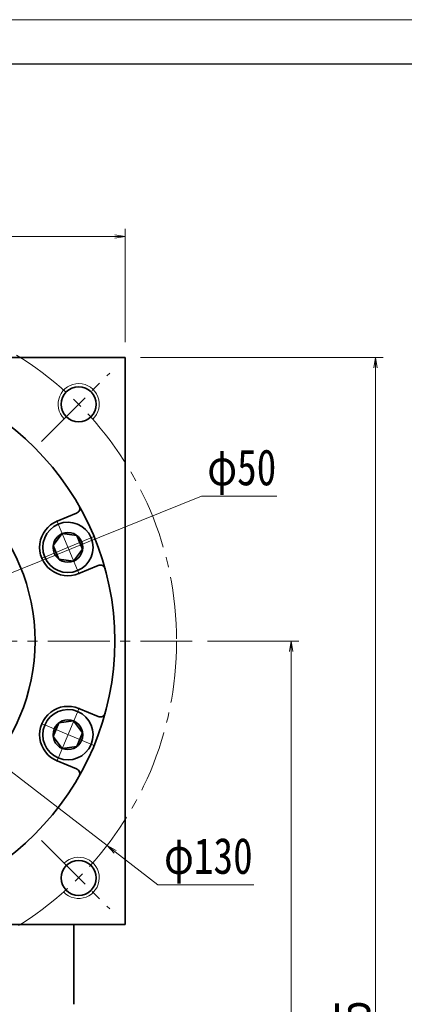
# Model space of a CAD drawing. Header units: millimetres. Extents: x -25 to 724, y -16 to 498.
# Tile 6 of 6: x 455 to 530, y 307 to 498. Entities that reach past the tile are written whole.
import ezdxf

# ---------------------------------------------------------------- set-up
doc = ezdxf.new("R2010")
doc.units = ezdxf.units.MM
doc.set_wipeout_variables(frame=1)
doc.linetypes.add('点画线', pattern=[18, 12, -2, 2, -2])
for name, color, linetype, lineweight in [('中心线层', 1, '点画线', 18), ('图框_外框线', 7, 'Continuous', 18), ('尺寸线层', 3, 'Continuous', 18), ('粗实线层', 7, 'Continuous', 35)]:
    doc.layers.add(name, color=color, linetype=linetype, lineweight=lineweight)
doc.styles.add('宋体', font='SimSun.ttf', dxfattribs={"width": 0.8})
doc.dimstyles.new('A水平标注$0', dxfattribs={"dimtxt": 3.5, "dimasz": 2, "dimexe": 1.5, "dimexo": 3, "dimgap": 1.1, "dimtad": 1, "dimtoh": 1, "dimdec": 4, "dimdsep": 46, "dimtxsty": '宋体', "dimblk": 'OPEN', "dimcen": 3, "dimclrd": 3, "dimclre": 3, "dimclrt": 6, "dimadec": 0, "dimazin": 0, "dimtm": 1e-09, "dimtfac": 1, "dimtdec": 4, "dimtix": 1, "dimtmove": 0, "dimatfit": 3, "dimldrblk": 'OPEN', "dimfxl": 0, "dimlwd": 13, "dimlwe": 13, "dimarcsym": 0})
doc.dimstyles.new('D直径标注φ25', dxfattribs={"dimtxt": 3.5, "dimasz": 2, "dimexe": 1, "dimexo": 3, "dimtad": 1, "dimtoh": 1, "dimdec": 1, "dimdsep": 46, "dimtxsty": '宋体', "dimblk": 'OPEN', "dimcen": 3, "dimclrd": 3, "dimclre": 3, "dimclrt": 130, "dimadec": 0, "dimazin": 0, "dimtm": 1e-09, "dimtfac": 1, "dimtdec": 1, "dimtmove": 0, "dimatfit": 0, "dimldrblk": 'OPEN', "dimfxl": 0, "dimlwd": 13, "dimlwe": 13, "dimarcsym": 0})

# ---------------------------------------------------------------- blocks, each defined once
blk = doc.blocks.new('_Open')
at = {"color": 0, "linetype": 'ByBlock', "lineweight": -2}
for p, q in [((-1, 0.167), (0, 0)), ((-1, -0.167), (0, 0)), ((0, 0), (-1, 0))]:
    blk.add_line(p, q, dxfattribs=at)
blk = doc.blocks.new('*D25')
at = {"layer": 'Defpoints', "color": 0, "transparency": 16777216}
for p in [(475.71, 455.79), (365.71, 432.29), (475.71, 432.29)]:
    blk.add_point(p, dxfattribs=at)
at = {"layer": '尺寸线层', "color": 3, "lineweight": 13, "transparency": 16777216}
for p, q in [((365.71, 435.29), (365.71, 457.29)), ((475.71, 435.29), (475.71, 457.29)), ((367.71, 455.79), (473.71, 455.79))]:
    blk.add_line(p, q, dxfattribs=at)
at = {"layer": '尺寸线层', "color": 3, "lineweight": 13, "transparency": 16777216, "xscale": 2, "yscale": 2, "zscale": 2, "rotation": 180}
blk.add_blockref('_Open', (365.71, 455.79), dxfattribs=at)
at = {"layer": '尺寸线层', "color": 3, "lineweight": 13, "transparency": 16777216, "xscale": 2, "yscale": 2, "zscale": 2}
blk.add_blockref('_Open', (475.71, 455.79), dxfattribs=at)
at = {"layer": '尺寸线层', "color": 6, "transparency": 16777216, "insert": (420.71, 460.29), "char_height": 7, "attachment_point": 5, "style": '宋体', "bg_fill": 3, "box_fill_scale": 1.1, "bg_fill_color": 256, "bg_fill_true_color": 13158600, "bg_fill_transparency": 0}
blk.add_mtext('110', dxfattribs=at)
blk = doc.blocks.new('*D27')
at = {"layer": 'Defpoints', "color": 0, "transparency": 16777216}
for p in [(369.24, 416.98), (472.19, 337.59)]:
    blk.add_point(p, dxfattribs=at)
at = {"layer": '尺寸线层', "color": 3, "lineweight": 13, "transparency": 16777216}
for p, q in [((367.66, 418.2), (366.07, 419.43)), ((369.24, 416.98), (472.19, 337.59)), ((473.77, 336.37), (482.05, 329.99)), ((482.05, 329.99), (500.72, 329.99))]:
    blk.add_line(p, q, dxfattribs=at)
at = {"layer": '尺寸线层', "color": 3, "lineweight": 13, "transparency": 16777216, "xscale": 2, "yscale": 2, "zscale": 2}
for p, rotation in [((369.24, 416.98), 322.3614760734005), ((472.19, 337.59), 142.3614760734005)]:
    blk.add_blockref('_Open', p, dxfattribs=dict(at, rotation=rotation))
at = {"layer": '尺寸线层', "color": 130, "transparency": 16777216, "insert": (491.88, 334.65), "char_height": 7, "attachment_point": 5, "style": '宋体'}
blk.add_mtext('φ130', dxfattribs=at)
blk = doc.blocks.new('*X6')
at = {"layer": '中心线层', "linetype": '点画线', "lineweight": 18}
for p, q in [((0, -5.64), (0, 5.64)), ((-5.64, 0), (5.64, 0))]:
    blk.add_line(p, q, dxfattribs=at)
at = {"layer": '粗实线层'}
for p, q in [((-2.89, 0), (-1.44, 2.5)), ((-1.44, 2.5), (1.44, 2.5)), ((2.89, 0), (1.44, 2.5)), ((2.89, 0), (1.44, 2.5)), ((-2.89, 0), (-1.44, -2.5)), ((2.89, 0), (1.44, -2.5)), ((-1.44, -2.5), (1.44, -2.5))]:
    blk.add_line(p, q, dxfattribs=at)
blk.add_circle((0, 0), 2.89, dxfattribs=at)
for start, end in [(0, 180), (180, 360)]:
    blk.add_arc((0, 0), 4.89, start, end, dxfattribs=at)
blk = doc.blocks.new('*D28')
at = {"layer": 'Defpoints', "color": 0, "transparency": 16777216}
for p in [(443.9, 386.63), (397.52, 367.95)]:
    blk.add_point(p, dxfattribs=at)
at = {"layer": '尺寸线层', "color": 3, "lineweight": 13, "transparency": 16777216}
for p, q in [((445.76, 387.37), (490.54, 405.4)), ((490.54, 405.4), (505.21, 405.4)), ((397.52, 367.95), (443.9, 386.63)), ((395.67, 367.2), (393.81, 366.46))]:
    blk.add_line(p, q, dxfattribs=at)
at = {"layer": '尺寸线层', "color": 3, "lineweight": 13, "transparency": 16777216, "xscale": 2, "yscale": 2, "zscale": 2}
for p, rotation in [((443.9, 386.63), 201.9294855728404), ((397.52, 367.95), 21.92948557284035)]:
    blk.add_blockref('_Open', p, dxfattribs=dict(at, rotation=rotation))
at = {"layer": '尺寸线层', "color": 130, "transparency": 16777216, "insert": (498.37, 410.06), "char_height": 7, "attachment_point": 5, "style": '宋体'}
blk.add_mtext('φ50', dxfattribs=at)
blk = doc.blocks.new('*D9')
at = {"layer": 'Defpoints', "color": 0, "transparency": 16777216}
for p in [(488.71, 377.29), (507.97, 377.29), (465.31, 163.79)]:
    blk.add_point(p, dxfattribs=at)
at = {"layer": '尺寸线层', "color": 3, "lineweight": 13, "transparency": 16777216}
for p, q in [((491.71, 377.29), (509.47, 377.29)), ((507.97, 165.79), (507.97, 375.29)), ((468.31, 163.79), (509.47, 163.79))]:
    blk.add_line(p, q, dxfattribs=at)
at = {"layer": '尺寸线层', "color": 3, "lineweight": 13, "transparency": 16777216, "xscale": 2, "yscale": 2, "zscale": 2}
for p, rotation in [((507.97, 377.29), 90), ((507.97, 163.79), 270)]:
    blk.add_blockref('_Open', p, dxfattribs=dict(at, rotation=rotation))
at = {"layer": '尺寸线层', "color": 6, "transparency": 16777216, "insert": (503.47, 270.54), "char_height": 7, "attachment_point": 5, "rotation": 90, "style": '宋体', "bg_fill": 3, "box_fill_scale": 1.1, "bg_fill_color": 256, "bg_fill_true_color": 13158600, "bg_fill_transparency": 0}
blk.add_mtext('213.5', dxfattribs=at)
blk = doc.blocks.new('*D10')
at = {"layer": 'Defpoints', "color": 0, "transparency": 16777216}
for p in [(475.71, 432.29), (524.33, 432.29), (465.31, 163.79)]:
    blk.add_point(p, dxfattribs=at)
at = {"layer": '尺寸线层', "color": 3, "lineweight": 13, "transparency": 16777216}
for p, q in [((478.71, 432.29), (525.83, 432.29)), ((524.33, 165.79), (524.33, 430.29)), ((468.31, 163.79), (525.83, 163.79))]:
    blk.add_line(p, q, dxfattribs=at)
at = {"layer": '尺寸线层', "color": 3, "lineweight": 13, "transparency": 16777216, "xscale": 2, "yscale": 2, "zscale": 2}
for p, rotation in [((524.33, 432.29), 90), ((524.33, 163.79), 270)]:
    blk.add_blockref('_Open', p, dxfattribs=dict(at, rotation=rotation))
at = {"layer": '尺寸线层', "color": 6, "transparency": 16777216, "insert": (519.83, 298.04), "char_height": 7, "attachment_point": 5, "rotation": 90, "style": '宋体', "bg_fill": 3, "box_fill_scale": 1.1, "bg_fill_color": 256, "bg_fill_true_color": 13158600, "bg_fill_transparency": 0}
blk.add_mtext('268.5', dxfattribs=at)

msp = doc.modelspace()

# ---------------------------------------------------------------- linework, layer by layer
at = {"layer": '中心线层'}
for p, q in [((459.43322, 416.00843), (472.70936, 429.28457)), ((459.43322, 416.00843), (472.70936, 429.28457)), ((352.7132, 377.28841), (488.7132, 377.28841)), ((459.43322, 338.5684), (472.70936, 325.29226)), ((459.43322, 338.5684), (472.70936, 325.29226))]:
    msp.add_line(p, q, dxfattribs=at)
msp.add_circle((420.7132, 377.28841), 65, dxfattribs=at)
at = {"layer": '粗实线层'}
for p, q in [((365.7132, 432.28841), (475.7132, 432.28841)), ((475.7132, 432.28841), (475.7132, 322.28841)), ((462.49272, 400.54722), (466.27338, 402.11321)), ((466.70224, 390.38454), (470.4829, 391.95054)), ((466.70224, 364.19229), (470.4829, 362.62629)), ((462.49272, 354.02961), (466.27338, 352.46362)), ((475.7132, 322.28841), (365.7132, 322.28841)), ((465.7132, 306.78841), (465.7132, 322.28841))]:
    msp.add_line(p, q, dxfattribs=at)
for centre, radius in [((420.7132, 377.28841), 53), ((466.67515, 423.25036), 3.4), ((466.67515, 423.25036), 3.4), ((420.7132, 377.28841), 37.5), ((466.67515, 331.32647), 3.4), ((466.67515, 331.32647), 3.4)]:
    msp.add_circle(centre, radius, dxfattribs=at)
at = {"layer": '粗实线层', "lineweight": 18}
for centre, start, end in [((466.67515, 423.25036), 313.2367746, 225), ((466.67515, 423.25036), 313.2367746, 225), ((466.67515, 331.32647), 223.2367746, 135), ((466.67515, 331.32647), 223.2367746, 135)]:
    msp.add_arc(centre, 4, start, end, dxfattribs=at)
at = {"layer": '粗实线层'}
for centre, radius, start, end in [((465.8907, 403.03709), 1, 292.4999656, 29.6808355), ((464.59748, 395.46588), 5.5, 112.5, 292.5), ((470.86558, 391.02666), 1, 15.3191645, 112.5000344), ((464.59748, 359.11095), 5.5, 67.5, 247.5), ((470.86558, 363.55017), 1, 247.4999656, 344.6808355), ((465.8907, 351.53974), 1, 330.3191645, 67.5000344)]:
    msp.add_arc(centre, radius, start, end, dxfattribs=at)

# ---------------------------------------------------------------- dimensions: what is measured, and where the dimension line sits
at = {"layer": '尺寸线层'}
dim = msp.add_diameter_dim_2p(p1=(369.24106, 416.98247), p2=(472.18535, 337.59436), dimstyle='D直径标注φ25', override={"dimtxt": 7, "dimgap": 1, "dimpost": 'φ<>', "dimtfill": 0}, dxfattribs=at)
dim.commit()
dim.dimension.update_dxf_attribs({"geometry": '*D27', "text_midpoint": (491.88309, 329.99077), "dimtype": 163})

# ---------------------------------------------------------------- next in the draw order: dimensions: what is measured, and where the dimension line sits
dim = msp.add_linear_dim(base=(475.7132, 455.78806), p1=(365.7132, 432.28841), p2=(475.7132, 432.28841), dimstyle='A水平标注$0', override={"dimtxt": 7, "dimgap": 1, "dimdec": 1, "dimpost": '<>', "dimblk": 'Open', "dimtvp": 0.1, "dimtfill": 1, "dimtfillclr": 256}, dxfattribs=at)
dim.commit()
dim.dimension.update_dxf_attribs({"geometry": '*D25', "text_midpoint": (420.7132, 460.28806)})

# ---------------------------------------------------------------- next in the draw order: wipeouts: each hides what was drawn before it
for points in [[(466.4688, 390.94811), (466.49416, 390.95869), (466.51946, 390.96942), (466.54469, 390.98029), (466.56986, 390.9913), (466.59497, 391.00246), (466.62002, 391.01375), (466.64501, 391.02519), (466.66993, 391.03676), (466.69478, 391.04848), (466.71957, 391.06033), (466.74429, 391.07232), (466.76894, 391.08446), (466.79353, 391.09673), (466.81804, 391.10913), (466.84249, 391.12168), (466.86686, 391.13436), (466.89116, 391.14718), (466.91539, 391.16014), (466.93955, 391.17323), (466.96363, 391.18646), (466.98764, 391.19982), (467.01158, 391.21332), (467.03543, 391.22695), (467.05921, 391.24072), (467.08291, 391.25461), (467.10654, 391.26865), (467.13008, 391.28281), (467.15355, 391.29711), (467.17693, 391.31154), (467.20023, 391.3261), (467.20023, 391.3261), (467.39082, 391.45223), (467.5753, 391.58713), (467.75328, 391.7305), (467.92436, 391.88203), (468.08818, 392.04139), (468.24437, 392.20823), (468.3926, 392.38218), (468.53254, 392.56287), (468.66388, 392.7499), (468.78634, 392.94287), (468.89965, 393.14134), (469.00356, 393.3449), (469.09785, 393.55308), (469.18231, 393.76545), (469.25675, 393.98152), (469.32102, 394.20084), (469.37497, 394.42293), (469.41848, 394.64729), (469.45146, 394.87344), (469.47384, 395.10088), (469.48557, 395.32913), (469.48662, 395.55767), (469.47699, 395.786), (469.45671, 396.01364), (469.42581, 396.24009), (469.38436, 396.46484), (469.33245, 396.68741), (469.27021, 396.90731), (469.19776, 397.12407), (469.11525, 397.3372), (469.11525, 397.3372), (469.02288, 397.54624), (468.92085, 397.75074), (468.80937, 397.95025), (468.68869, 398.14434), (468.55907, 398.33257), (468.4208, 398.51454), (468.27418, 398.68985), (468.11953, 398.85812), (467.95718, 399.01898), (467.7875, 399.17207), (467.61085, 399.31708), (467.42761, 399.45367), (467.2382, 399.58155), (467.04301, 399.70044), (466.84249, 399.81008), (466.63706, 399.91023), (466.42717, 400.00067), (466.21329, 400.08121), (465.99588, 400.15166), (465.77541, 400.21188), (465.55238, 400.26174), (465.32725, 400.30112), (465.10053, 400.32993), (464.87272, 400.34813), (464.6443, 400.35565), (464.41578, 400.3525), (464.18765, 400.33867), (463.96042, 400.3142), (463.73459, 400.27914), (463.51064, 400.23357), (463.51064, 400.23357), (463.48386, 400.22738), (463.45713, 400.22105), (463.43043, 400.21457), (463.40376, 400.20794), (463.37714, 400.20116), (463.35055, 400.19422), (463.324, 400.18714), (463.29749, 400.17991), (463.27102, 400.17253), (463.2446, 400.16501), (463.21822, 400.15733), (463.19188, 400.14951), (463.16558, 400.14153), (463.13933, 400.13341), (463.11313, 400.12515), (463.08697, 400.11673), (463.06086, 400.10817), (463.0348, 400.09947), (463.00879, 400.09061), (462.98283, 400.08161), (462.95692, 400.07247), (462.93106, 400.06318), (462.90526, 400.05374), (462.87951, 400.04416), (462.85381, 400.03443), (462.82817, 400.02456), (462.80258, 400.01455), (462.77705, 400.00439), (462.75158, 399.99409), (462.72616, 399.98365), (462.72616, 399.98365), (462.49228, 399.87952), (462.26418, 399.76329), (462.04246, 399.63529), (461.82776, 399.49585), (461.62064, 399.34538), (461.42168, 399.18426), (461.23143, 399.01296), (461.0504, 398.83193), (460.8791, 398.64168), (460.71798, 398.44272), (460.56751, 398.2356), (460.42807, 398.0209), (460.30007, 397.79918), (460.18384, 397.57108), (460.07971, 397.3372), (459.98797, 397.09819), (459.90885, 396.85471), (459.84259, 396.60743), (459.78937, 396.35701), (459.74932, 396.10415), (459.72256, 395.84954), (459.70916, 395.59388), (459.70916, 395.33787), (459.72256, 395.08221), (459.74932, 394.8276), (459.78937, 394.57475), (459.84259, 394.32433), (459.90885, 394.07704), (459.98797, 393.83356), (460.07971, 393.59456), (460.07971, 393.59456), (460.18384, 393.36068), (460.30007, 393.13257), (460.42807, 392.91086), (460.56751, 392.69615), (460.71798, 392.48903), (460.8791, 392.29008), (461.0504, 392.09982), (461.23143, 391.9188), (461.42168, 391.74749), (461.62064, 391.58638), (461.82776, 391.4359), (462.04246, 391.29647), (462.26418, 391.16846), (462.49228, 391.05224), (462.72616, 390.94811), (462.96517, 390.85636), (463.20865, 390.77725), (463.45593, 390.71099), (463.70635, 390.65776), (463.95921, 390.61771), (464.21382, 390.59095), (464.46948, 390.57755), (464.72549, 390.57755), (464.98115, 390.59095), (465.23576, 390.61771), (465.48861, 390.65776), (465.73903, 390.71099), (465.98632, 390.77725), (466.2298, 390.85636)], [(462.72616, 354.59318), (462.75158, 354.58274), (462.77705, 354.57244), (462.80258, 354.56228), (462.82817, 354.55227), (462.85381, 354.5424), (462.87951, 354.53267), (462.90526, 354.52309), (462.93106, 354.51365), (462.95692, 354.50436), (462.98283, 354.49522), (463.00879, 354.48622), (463.0348, 354.47736), (463.06086, 354.46866), (463.08697, 354.4601), (463.11313, 354.45168), (463.13933, 354.44341), (463.16558, 354.4353), (463.19188, 354.42732), (463.21822, 354.4195), (463.2446, 354.41182), (463.27102, 354.4043), (463.29749, 354.39692), (463.324, 354.38969), (463.35055, 354.38261), (463.37714, 354.37567), (463.40376, 354.36889), (463.43043, 354.36226), (463.45713, 354.35578), (463.48386, 354.34944), (463.51064, 354.34326), (463.51064, 354.34326), (463.73459, 354.29769), (463.96042, 354.26263), (464.18765, 354.23816), (464.41578, 354.22433), (464.6443, 354.22118), (464.87272, 354.2287), (465.10053, 354.2469), (465.32725, 354.27571), (465.55238, 354.31509), (465.77541, 354.36495), (465.99588, 354.42517), (466.21329, 354.49562), (466.42717, 354.57616), (466.63706, 354.6666), (466.84249, 354.76675), (467.04301, 354.87639), (467.2382, 354.99528), (467.42761, 355.12316), (467.61085, 355.25975), (467.7875, 355.40476), (467.95718, 355.55785), (468.11953, 355.71871), (468.27418, 355.88698), (468.4208, 356.06229), (468.55907, 356.24426), (468.68869, 356.43249), (468.80937, 356.62658), (468.92085, 356.82609), (469.02288, 357.03059), (469.11525, 357.23963), (469.11525, 357.23963), (469.19776, 357.45276), (469.27021, 357.66952), (469.33245, 357.88942), (469.38436, 358.11199), (469.42581, 358.33674), (469.45671, 358.56318), (469.47699, 358.79082), (469.48662, 359.01916), (469.48557, 359.2477), (469.47384, 359.47595), (469.45146, 359.70339), (469.41848, 359.92954), (469.37497, 360.1539), (469.32102, 360.37598), (469.25675, 360.59531), (469.18231, 360.81138), (469.09785, 361.02375), (469.00356, 361.23193), (468.89965, 361.43549), (468.78634, 361.63396), (468.66388, 361.82693), (468.53254, 362.01396), (468.3926, 362.19465), (468.24437, 362.3686), (468.08818, 362.53544), (467.92436, 362.6948), (467.75328, 362.84633), (467.5753, 362.9897), (467.39082, 363.1246), (467.20023, 363.25073), (467.20023, 363.25073), (467.17693, 363.26529), (467.15355, 363.27972), (467.13008, 363.29402), (467.10654, 363.30818), (467.08291, 363.32221), (467.05921, 363.33611), (467.03543, 363.34988), (467.01158, 363.36351), (466.98764, 363.37701), (466.96363, 363.39037), (466.93955, 363.4036), (466.91539, 363.41669), (466.89116, 363.42965), (466.86686, 363.44247), (466.84249, 363.45515), (466.81804, 363.4677), (466.79353, 363.4801), (466.76894, 363.49237), (466.74429, 363.50451), (466.71957, 363.5165), (466.69478, 363.52835), (466.66993, 363.54007), (466.64501, 363.55164), (466.62002, 363.56308), (466.59497, 363.57437), (466.56986, 363.58553), (466.54469, 363.59654), (466.51946, 363.60741), (466.49416, 363.61814), (466.4688, 363.62872), (466.4688, 363.62872), (466.2298, 363.72047), (465.98632, 363.79958), (465.73903, 363.86584), (465.48861, 363.91907), (465.23576, 363.95912), (464.98115, 363.98588), (464.72549, 363.99928), (464.46948, 363.99928), (464.21382, 363.98588), (463.95921, 363.95912), (463.70635, 363.91907), (463.45593, 363.86584), (463.20865, 363.79958), (462.96517, 363.72047), (462.72616, 363.62872), (462.49228, 363.52459), (462.26418, 363.40837), (462.04246, 363.28036), (461.82776, 363.14093), (461.62064, 362.99045), (461.42168, 362.82934), (461.23143, 362.65803), (461.0504, 362.47701), (460.8791, 362.28675), (460.71798, 362.08779), (460.56751, 361.88068), (460.42807, 361.66597), (460.30007, 361.44426), (460.18384, 361.21615), (460.07971, 360.98227), (460.07971, 360.98227), (459.98797, 360.74327), (459.90885, 360.49979), (459.84259, 360.2525), (459.78937, 360.00208), (459.74932, 359.74922), (459.72256, 359.49462), (459.70916, 359.23896), (459.70916, 358.98295), (459.72256, 358.72729), (459.74932, 358.47268), (459.78937, 358.21982), (459.84259, 357.9694), (459.90885, 357.72212), (459.98797, 357.47864), (460.07971, 357.23963), (460.18384, 357.00575), (460.30007, 356.77765), (460.42807, 356.55593), (460.56751, 356.34123), (460.71798, 356.13411), (460.8791, 355.93515), (461.0504, 355.7449), (461.23143, 355.56387), (461.42168, 355.39257), (461.62064, 355.23145), (461.82776, 355.08097), (462.04246, 354.94154), (462.26418, 354.81354), (462.49228, 354.69731)]]:
    msp.add_wipeout(points).dxf.layer = '粗实线层'

# ---------------------------------------------------------------- next in the draw order: linework, layer by layer
at = {"layer": '图框_外框线', "color": 3}
msp.add_lwpolyline([(-21.00969, -15.6975), (705.25618, -15.6975), (705.25618, 497.87622), (-21.00969, 497.87622)], close=True, dxfattribs=at)
at = {"layer": '图框_外框线', "color": 3, "lineweight": 25}
msp.add_lwpolyline([(22.22043, -7.05148), (696.61016, -7.05148), (696.61016, 489.2302), (22.22043, 489.2302)], close=True, dxfattribs=at)

# ---------------------------------------------------------------- next in the draw order: block references
at = {"layer": '粗实线层'}
for p, rotation in [((464.59748, 395.46588), 292.5000000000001), ((464.59748, 359.11095), 247.5000000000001)]:
    msp.add_blockref('*X6', p, dxfattribs=dict(at, rotation=rotation))

# ---------------------------------------------------------------- next in the draw order: dimensions: what is measured, and where the dimension line sits
at = {"layer": '尺寸线层'}
dim = msp.add_diameter_dim_2p(p1=(397.5221, 367.95178), p2=(443.90431, 386.62504), dimstyle='D直径标注φ25', override={"dimtxt": 7, "dimgap": 1, "dimpost": 'φ<>', "dimtfill": 0}, dxfattribs=at)
dim.commit()
dim.dimension.update_dxf_attribs({"geometry": '*D28', "text_midpoint": (498.37397, 405.39964), "dimtype": 163})

# ---------------------------------------------------------------- next in the draw order: dimensions: what is measured, and where the dimension line sits
dim = msp.add_linear_dim(base=(507.97199, 377.28841), p1=(465.3132, 163.78841), p2=(488.7132, 377.28841), angle=90, dimstyle='A水平标注$0', override={"dimtxt": 7, "dimgap": 1, "dimtad": 1, "dimjust": 0, "dimdec": 1, "dimlfac": 1, "dimpost": '<>', "dimse1": 0, "dimse2": 0, "dimsd1": 0, "dimsd2": 0, "dimtofl": 1, "dimtvp": 0.1}, dxfattribs=at)
dim.commit()
dim.dimension.update_dxf_attribs({"geometry": '*D9', "text_midpoint": (503.47199, 270.53841)})

# ---------------------------------------------------------------- next in the draw order: dimensions: what is measured, and where the dimension line sits
dim = msp.add_linear_dim(base=(524.33111, 432.28841), p1=(465.3132, 163.78841), p2=(475.7132, 432.28841), angle=90, dimstyle='A水平标注$0', override={"dimtxt": 7, "dimgap": 1, "dimdec": 1, "dimpost": '<>', "dimblk": 'Open', "dimtvp": 0.1, "dimtfill": 1, "dimtfillclr": 256}, dxfattribs=at)
dim.commit()
dim.dimension.update_dxf_attribs({"geometry": '*D10', "text_midpoint": (519.83111, 298.03841)})

doc.saveas('drawing.dxf')
